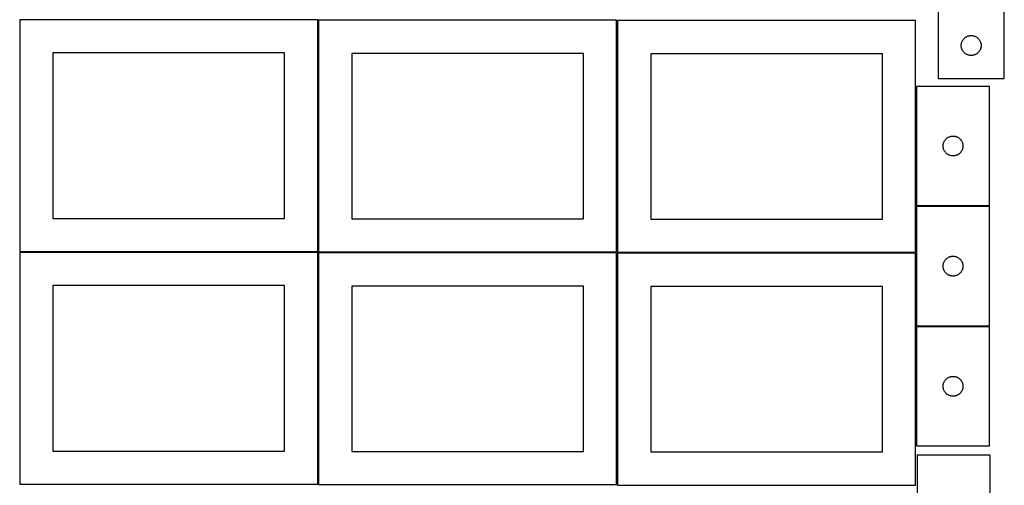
# Model space of a CAD drawing. Header units: millimetres. Extents: x 7 to 1493, y 7 to 2993.
# Tile 4 of 15: x 7 to 1493, y 1412 to 2116. Entities that reach past the tile are written whole.
import ezdxf

# ---------------------------------------------------------------- set-up
doc = ezdxf.new("R2010")
doc.units = ezdxf.units.MM
doc.layers.add('COMMON', color=5, linetype='CONTINUOUS', true_color=0x0000ff)
doc.layers.add('CUT', color=7, linetype='CONTINUOUS', true_color=0x000000)

msp = doc.modelspace()

# ---------------------------------------------------------------- linework, layer by layer
at = {"layer": 'COMMON'}
for p, q in [((457.299608, 1765.408704), (457.299608, 2114.669081)), ((1360.324236, 2014.780426), (1360.324236, 1834.780426)), ((1360.324236, 1833.280425), (1360.324236, 1764.123915)), ((1471.074237, 1834.030426), (1361.074237, 1834.030426)), ((456.549607, 1764.658704), (6.549607, 1764.658704)), ((457.299608, 1413.908703), (457.299608, 1763.16908)), ((908.049608, 1763.919081), (458.049608, 1763.919081)), ((908.799609, 1413.16908), (908.799609, 1762.623914)), ((1359.549609, 1763.373915), (909.574236, 1763.373915)), ((1471.074237, 1652.530425), (1361.074237, 1652.530425))]:
    msp.add_line(p, q, dxfattribs=at)
at = {"layer": 'CUT'}
for p, q in [((1493.485176, 2026.526397), (1493.485176, 2276.526397)), ((1393.485176, 2201.526397), (1393.485176, 2026.526397)), ((456.549607, 2115.408704), (6.549607, 2115.408704)), ((6.549607, 2115.408704), (6.549607, 1765.408704)), ((456.549607, 1765.408704), (456.549607, 2115.408704)), ((908.049608, 2114.669081), (458.049608, 2114.669081)), ((458.049608, 2114.669081), (458.049608, 1764.669081)), ((908.049608, 1764.669081), (908.049608, 2114.669081)), ((1359.574236, 2114.123915), (909.574236, 2114.123915)), ((909.574236, 2114.123915), (909.574236, 1764.123915)), ((1359.574236, 1764.123915), (1359.574236, 2114.123915)), ((1429.195645, 2081.08812), (1429.449423, 2081.817678)), ((1429.449423, 2081.817678), (1429.740422, 2082.533206)), ((1429.740422, 2082.533206), (1430.067869, 2083.232804)), ((1430.067869, 2083.232804), (1430.430897, 2083.914618)), ((1430.430897, 2083.914618), (1430.828542, 2084.57684)), ((1430.828542, 2084.57684), (1431.259751, 2085.217714)), ((1431.259751, 2085.217714), (1431.723379, 2085.835539)), ((1431.723379, 2085.835539), (1432.218197, 2086.428679)), ((1432.218197, 2086.428679), (1432.742893, 2086.995559)), ((1432.742893, 2086.995559), (1433.296076, 2087.534678)), ((1433.296076, 2087.534678), (1433.876278, 2088.044604)), ((1433.876278, 2088.044604), (1434.481961, 2088.523986)), ((1434.481961, 2088.523986), (1435.11152, 2088.971552)), ((1435.11152, 2088.971552), (1435.763284, 2089.386117)), ((1435.763284, 2089.386117), (1436.435525, 2089.766579)), ((1436.435525, 2089.766579), (1437.12646, 2090.111931)), ((1437.12646, 2090.111931), (1437.834257, 2090.421257)), ((1437.834257, 2090.421257), (1438.55704, 2090.693736)), ((1438.55704, 2090.693736), (1439.292891, 2090.928645)), ((1439.292891, 2090.928645), (1440.03986, 2091.125363)), ((1440.03986, 2091.125363), (1440.795964, 2091.283366)), ((1440.795964, 2091.283366), (1441.5592, 2091.402237)), ((1441.5592, 2091.402237), (1442.327544, 2091.48166)), ((1442.327544, 2091.48166), (1443.098957, 2091.521424)), ((1443.098957, 2091.521424), (1443.871394, 2091.521424)), ((1443.871394, 2091.521424), (1444.642808, 2091.48166)), ((1444.642808, 2091.48166), (1445.411151, 2091.402237)), ((1445.411151, 2091.402237), (1446.174387, 2091.283366)), ((1446.174387, 2091.283366), (1446.930492, 2091.125363)), ((1446.930492, 2091.125363), (1447.67746, 2090.928645)), ((1447.67746, 2090.928645), (1448.413311, 2090.693736)), ((1448.413311, 2090.693736), (1449.136094, 2090.421257)), ((1449.136094, 2090.421257), (1449.843892, 2090.111931)), ((1449.843892, 2090.111931), (1450.534827, 2089.766579)), ((1450.534827, 2089.766579), (1451.207068, 2089.386117)), ((1451.207068, 2089.386117), (1451.858832, 2088.971552)), ((1451.858832, 2088.971552), (1452.48839, 2088.523986)), ((1452.48839, 2088.523986), (1453.094073, 2088.044604)), ((1453.094073, 2088.044604), (1453.674276, 2087.534678)), ((1453.674276, 2087.534678), (1454.227459, 2086.995559)), ((1454.227459, 2086.995559), (1454.752155, 2086.428679)), ((1454.752155, 2086.428679), (1455.246973, 2085.835539)), ((1455.246973, 2085.835539), (1455.710601, 2085.217714)), ((1455.710601, 2085.217714), (1456.141809, 2084.57684)), ((1456.141809, 2084.57684), (1456.539454, 2083.914618)), ((1456.539454, 2083.914618), (1456.902482, 2083.232804)), ((1456.902482, 2083.232804), (1457.229929, 2082.533206)), ((1457.229929, 2082.533206), (1457.520928, 2081.817678)), ((1457.520928, 2081.817678), (1457.774706, 2081.08812)), ((1428.485176, 2076.526397), (1428.505064, 2077.298578)), ((1428.505064, 2075.754216), (1428.485176, 2076.526397)), ((1428.505064, 2077.298578), (1428.564678, 2078.068712)), ((1428.564678, 2074.984082), (1428.505064, 2075.754216)), ((1428.564678, 2078.068712), (1428.663857, 2078.834756)), ((1428.663857, 2074.218038), (1428.564678, 2074.984082)), ((1428.663857, 2078.834756), (1428.80234, 2079.594678)), ((1428.80234, 2073.458116), (1428.663857, 2074.218038)), ((1428.80234, 2079.594678), (1428.97976, 2080.346464)), ((1428.97976, 2072.70633), (1428.80234, 2073.458116)), ((1428.97976, 2080.346464), (1429.195645, 2081.08812)), ((1429.195645, 2071.964675), (1428.97976, 2072.70633)), ((1429.449423, 2071.235116), (1429.195645, 2071.964675)), ((1429.740422, 2070.519589), (1429.449423, 2071.235116)), ((1430.067869, 2069.81999), (1429.740422, 2070.519589)), ((1430.430897, 2069.138176), (1430.067869, 2069.81999)), ((1430.828542, 2068.475954), (1430.430897, 2069.138176)), ((1431.259751, 2067.835081), (1430.828542, 2068.475954)), ((1431.723379, 2067.217255), (1431.259751, 2067.835081)), ((1432.218197, 2066.624115), (1431.723379, 2067.217255)), ((1455.246973, 2067.217255), (1454.752155, 2066.624115)), ((1455.710601, 2067.835081), (1455.246973, 2067.217255)), ((1456.141809, 2068.475954), (1455.710601, 2067.835081)), ((1456.539454, 2069.138176), (1456.141809, 2068.475954)), ((1456.902482, 2069.81999), (1456.539454, 2069.138176)), ((1457.229929, 2070.519589), (1456.902482, 2069.81999)), ((1457.520928, 2071.235116), (1457.229929, 2070.519589)), ((1457.774706, 2071.964675), (1457.520928, 2071.235116)), ((1457.774706, 2081.08812), (1457.990592, 2080.346464)), ((1457.990592, 2072.70633), (1457.774706, 2071.964675)), ((1457.990592, 2080.346464), (1458.168011, 2079.594678)), ((1458.168011, 2073.458116), (1457.990592, 2072.70633)), ((1458.168011, 2079.594678), (1458.306494, 2078.834756)), ((1458.306494, 2074.218038), (1458.168011, 2073.458116)), ((1458.306494, 2078.834756), (1458.405674, 2078.068712)), ((1458.405674, 2074.984082), (1458.306494, 2074.218038)), ((1458.405674, 2078.068712), (1458.465287, 2077.298578)), ((1458.465287, 2075.754216), (1458.405674, 2074.984082)), ((1458.465287, 2077.298578), (1458.485176, 2076.526397)), ((1458.485176, 2076.526397), (1458.465287, 2075.754216)), ((406.549607, 2065.408704), (56.549607, 2065.408704)), ((56.549607, 2065.408704), (56.549607, 1815.408704)), ((406.549607, 1815.408704), (406.549607, 2065.408704)), ((858.049608, 2064.669081), (508.049608, 2064.669081)), ((508.049608, 2064.669081), (508.049608, 1814.669081)), ((858.049608, 1814.669081), (858.049608, 2064.669081)), ((1309.574236, 2064.123915), (959.574236, 2064.123915)), ((959.574236, 2064.123915), (959.574236, 1814.123915)), ((1309.574236, 1814.123915), (1309.574236, 2064.123915)), ((1432.742893, 2066.057235), (1432.218197, 2066.624115)), ((1433.296076, 2065.518117), (1432.742893, 2066.057235)), ((1433.876278, 2065.00819), (1433.296076, 2065.518117)), ((1434.481961, 2064.528808), (1433.876278, 2065.00819)), ((1435.11152, 2064.081242), (1434.481961, 2064.528808)), ((1435.763284, 2063.666678), (1435.11152, 2064.081242)), ((1436.435525, 2063.286215), (1435.763284, 2063.666678)), ((1437.12646, 2062.940863), (1436.435525, 2063.286215)), ((1437.834257, 2062.631538), (1437.12646, 2062.940863)), ((1438.55704, 2062.359059), (1437.834257, 2062.631538)), ((1439.292891, 2062.124149), (1438.55704, 2062.359059)), ((1440.03986, 2061.927432), (1439.292891, 2062.124149)), ((1440.795964, 2061.769428), (1440.03986, 2061.927432)), ((1441.5592, 2061.650557), (1440.795964, 2061.769428)), ((1442.327544, 2061.571134), (1441.5592, 2061.650557)), ((1443.098957, 2061.53137), (1442.327544, 2061.571134)), ((1443.871394, 2061.53137), (1443.098957, 2061.53137)), ((1444.642808, 2061.571134), (1443.871394, 2061.53137)), ((1445.411151, 2061.650557), (1444.642808, 2061.571134)), ((1446.174387, 2061.769428), (1445.411151, 2061.650557)), ((1446.930492, 2061.927432), (1446.174387, 2061.769428)), ((1447.67746, 2062.124149), (1446.930492, 2061.927432)), ((1448.413311, 2062.359059), (1447.67746, 2062.124149)), ((1449.136094, 2062.631538), (1448.413311, 2062.359059)), ((1449.843892, 2062.940863), (1449.136094, 2062.631538)), ((1450.534827, 2063.286215), (1449.843892, 2062.940863)), ((1451.207068, 2063.666678), (1450.534827, 2063.286215)), ((1451.858832, 2064.081242), (1451.207068, 2063.666678)), ((1452.48839, 2064.528808), (1451.858832, 2064.081242)), ((1453.094073, 2065.00819), (1452.48839, 2064.528808)), ((1453.674276, 2065.518117), (1453.094073, 2065.00819)), ((1454.227459, 2066.057235), (1453.674276, 2065.518117)), ((1454.752155, 2066.624115), (1454.227459, 2066.057235)), ((1393.485176, 2026.526397), (1493.485176, 2026.526397)), ((1471.074237, 2014.780426), (1361.074237, 2014.780426)), ((1361.074237, 2014.780426), (1361.074237, 1834.780426)), ((1471.074237, 1834.780426), (1471.074237, 2014.780426)), ((1403.214517, 1932.502318), (1403.629081, 1933.154082)), ((1403.629081, 1933.154082), (1404.076648, 1933.783641)), ((1404.076648, 1933.783641), (1404.55603, 1934.389324)), ((1404.55603, 1934.389324), (1405.065956, 1934.969527)), ((1405.065956, 1934.969527), (1405.605074, 1935.522709)), ((1405.605074, 1935.522709), (1406.171955, 1936.047405)), ((1406.171955, 1936.047405), (1406.765094, 1936.542224)), ((1406.765094, 1936.542224), (1407.38292, 1937.005851)), ((1407.38292, 1937.005851), (1408.023794, 1937.43706)), ((1408.023794, 1937.43706), (1408.686016, 1937.834705)), ((1408.686016, 1937.834705), (1409.36783, 1938.197733)), ((1409.36783, 1938.197733), (1410.067428, 1938.52518)), ((1410.067428, 1938.52518), (1410.782955, 1938.816179)), ((1410.782955, 1938.816179), (1411.512514, 1939.069957)), ((1411.512514, 1939.069957), (1412.25417, 1939.285842)), ((1412.25417, 1939.285842), (1413.005956, 1939.463262)), ((1413.005956, 1939.463262), (1413.765878, 1939.601745)), ((1413.765878, 1939.601745), (1414.531922, 1939.700925)), ((1414.531922, 1939.700925), (1415.302055, 1939.760538)), ((1415.302055, 1939.760538), (1416.074237, 1939.780426)), ((1416.074237, 1939.780426), (1416.846418, 1939.760538)), ((1416.846418, 1939.760538), (1417.616552, 1939.700925)), ((1417.616552, 1939.700925), (1418.382595, 1939.601745)), ((1418.382595, 1939.601745), (1419.142518, 1939.463262)), ((1419.142518, 1939.463262), (1419.894303, 1939.285842)), ((1419.894303, 1939.285842), (1420.635959, 1939.069957)), ((1420.635959, 1939.069957), (1421.365518, 1938.816179)), ((1421.365518, 1938.816179), (1422.081045, 1938.52518)), ((1422.081045, 1938.52518), (1422.780644, 1938.197733)), ((1422.780644, 1938.197733), (1423.462458, 1937.834705)), ((1423.462458, 1937.834705), (1424.12468, 1937.43706)), ((1424.12468, 1937.43706), (1424.765553, 1937.005851)), ((1424.765553, 1937.005851), (1425.383379, 1936.542224)), ((1425.383379, 1936.542224), (1425.976518, 1936.047405)), ((1425.976518, 1936.047405), (1426.543399, 1935.522709)), ((1426.543399, 1935.522709), (1427.082517, 1934.969527)), ((1427.082517, 1934.969527), (1427.592443, 1934.389324)), ((1427.592443, 1934.389324), (1428.071825, 1933.783641)), ((1428.071825, 1933.783641), (1428.519392, 1933.154082)), ((1428.519392, 1933.154082), (1428.933956, 1932.502318)), ((1401.07921, 1925.166645), (1401.118974, 1925.938058)), ((1401.07921, 1924.394208), (1401.07921, 1925.166645)), ((1401.118974, 1923.622795), (1401.07921, 1924.394208)), ((1401.118974, 1925.938058), (1401.198397, 1926.706402)), ((1401.198397, 1922.854451), (1401.118974, 1923.622795)), ((1401.198397, 1926.706402), (1401.317267, 1927.469638)), ((1401.317267, 1922.091215), (1401.198397, 1922.854451)), ((1401.317267, 1927.469638), (1401.475271, 1928.225743)), ((1401.475271, 1921.33511), (1401.317267, 1922.091215)), ((1401.475271, 1928.225743), (1401.671989, 1928.972711)), ((1401.671989, 1920.588142), (1401.475271, 1921.33511)), ((1401.671989, 1928.972711), (1401.906898, 1929.708562)), ((1401.906898, 1919.852291), (1401.671989, 1920.588142)), ((1401.906898, 1929.708562), (1402.179377, 1930.431345)), ((1402.179377, 1919.129508), (1401.906898, 1919.852291)), ((1402.179377, 1930.431345), (1402.488703, 1931.139142)), ((1402.488703, 1918.421711), (1402.179377, 1919.129508)), ((1402.488703, 1931.139142), (1402.834055, 1931.830078)), ((1402.834055, 1917.730775), (1402.488703, 1918.421711)), ((1402.834055, 1931.830078), (1403.214517, 1932.502318)), ((1428.933956, 1932.502318), (1429.314419, 1931.830078)), ((1429.314419, 1931.830078), (1429.659771, 1931.139142)), ((1429.659771, 1918.421711), (1429.314419, 1917.730775)), ((1429.659771, 1931.139142), (1429.969096, 1930.431345)), ((1429.969096, 1919.129508), (1429.659771, 1918.421711)), ((1429.969096, 1930.431345), (1430.241575, 1929.708562)), ((1430.241575, 1919.852291), (1429.969096, 1919.129508)), ((1430.241575, 1929.708562), (1430.476485, 1928.972711)), ((1430.476485, 1920.588142), (1430.241575, 1919.852291)), ((1430.476485, 1928.972711), (1430.673202, 1928.225743)), ((1430.673202, 1921.33511), (1430.476485, 1920.588142)), ((1430.673202, 1928.225743), (1430.831206, 1927.469638)), ((1430.831206, 1922.091215), (1430.673202, 1921.33511)), ((1430.831206, 1927.469638), (1430.950077, 1926.706402)), ((1430.950077, 1922.854451), (1430.831206, 1922.091215)), ((1430.950077, 1926.706402), (1431.0295, 1925.938058)), ((1431.0295, 1923.622795), (1430.950077, 1922.854451)), ((1431.0295, 1925.938058), (1431.069264, 1925.166645)), ((1431.069264, 1924.394208), (1431.0295, 1923.622795)), ((1431.069264, 1925.166645), (1431.069264, 1924.394208)), ((1403.214517, 1917.058534), (1402.834055, 1917.730775)), ((1403.629081, 1916.406771), (1403.214517, 1917.058534)), ((1404.076648, 1915.777212), (1403.629081, 1916.406771)), ((1404.55603, 1915.171529), (1404.076648, 1915.777212)), ((1405.065956, 1914.591326), (1404.55603, 1915.171529)), ((1405.605074, 1914.038144), (1405.065956, 1914.591326)), ((1406.171955, 1913.513447), (1405.605074, 1914.038144)), ((1406.765094, 1913.018629), (1406.171955, 1913.513447)), ((1407.38292, 1912.555001), (1406.765094, 1913.018629)), ((1408.023794, 1912.123793), (1407.38292, 1912.555001)), ((1408.686016, 1911.726148), (1408.023794, 1912.123793)), ((1409.36783, 1911.36312), (1408.686016, 1911.726148)), ((1410.067428, 1911.035673), (1409.36783, 1911.36312)), ((1410.782955, 1910.744674), (1410.067428, 1911.035673)), ((1411.512514, 1910.490896), (1410.782955, 1910.744674)), ((1412.25417, 1910.275011), (1411.512514, 1910.490896)), ((1413.005956, 1910.097591), (1412.25417, 1910.275011)), ((1413.765878, 1909.959108), (1413.005956, 1910.097591)), ((1414.531922, 1909.859928), (1413.765878, 1909.959108)), ((1415.302055, 1909.800315), (1414.531922, 1909.859928)), ((1416.074237, 1909.780426), (1415.302055, 1909.800315)), ((1416.846418, 1909.800315), (1416.074237, 1909.780426)), ((1417.616552, 1909.859928), (1416.846418, 1909.800315)), ((1418.382595, 1909.959108), (1417.616552, 1909.859928)), ((1419.142518, 1910.097591), (1418.382595, 1909.959108)), ((1419.894303, 1910.275011), (1419.142518, 1910.097591)), ((1420.635959, 1910.490896), (1419.894303, 1910.275011)), ((1421.365518, 1910.744674), (1420.635959, 1910.490896)), ((1422.081045, 1911.035673), (1421.365518, 1910.744674)), ((1422.780644, 1911.36312), (1422.081045, 1911.035673)), ((1423.462458, 1911.726148), (1422.780644, 1911.36312)), ((1424.12468, 1912.123793), (1423.462458, 1911.726148)), ((1424.765553, 1912.555001), (1424.12468, 1912.123793)), ((1425.383379, 1913.018629), (1424.765553, 1912.555001)), ((1425.976518, 1913.513447), (1425.383379, 1913.018629)), ((1426.543399, 1914.038144), (1425.976518, 1913.513447)), ((1427.082517, 1914.591326), (1426.543399, 1914.038144)), ((1427.592443, 1915.171529), (1427.082517, 1914.591326)), ((1428.071825, 1915.777212), (1427.592443, 1915.171529)), ((1428.519392, 1916.406771), (1428.071825, 1915.777212)), ((1428.933956, 1917.058534), (1428.519392, 1916.406771)), ((1429.314419, 1917.730775), (1428.933956, 1917.058534)), ((1361.074237, 1834.780426), (1471.074237, 1834.780426)), ((1361.074237, 1833.280425), (1361.074237, 1653.280425)), ((1471.074237, 1833.280425), (1361.074237, 1833.280425)), ((1471.074237, 1653.280425), (1471.074237, 1833.280425)), ((56.549607, 1815.408704), (406.549607, 1815.408704)), ((508.049608, 1814.669081), (858.049608, 1814.669081)), ((959.574236, 1814.123915), (1309.574236, 1814.123915)), ((6.549607, 1765.408704), (456.549607, 1765.408704)), ((456.549607, 1763.908703), (6.549607, 1763.908703)), ((6.549607, 1763.908703), (6.549607, 1413.908703)), ((456.549607, 1413.908703), (456.549607, 1763.908703)), ((458.049608, 1764.669081), (908.049608, 1764.669081)), ((908.049608, 1763.16908), (458.049608, 1763.16908)), ((458.049608, 1763.16908), (458.049608, 1413.16908)), ((908.049608, 1413.16908), (908.049608, 1763.16908)), ((1359.549609, 1762.623914), (909.549609, 1762.623914)), ((909.549609, 1762.623914), (909.549609, 1412.623914)), ((909.574236, 1764.123915), (1359.574236, 1764.123915)), ((1359.549609, 1412.623914), (1359.549609, 1762.623914)), ((1406.171955, 1754.547404), (1406.765094, 1755.042223)), ((1406.765094, 1755.042223), (1407.38292, 1755.50585)), ((1407.38292, 1755.50585), (1408.023794, 1755.937059)), ((1408.023794, 1755.937059), (1408.686016, 1756.334704)), ((1408.686016, 1756.334704), (1409.36783, 1756.697732)), ((1409.36783, 1756.697732), (1410.067428, 1757.025179)), ((1410.067428, 1757.025179), (1410.782955, 1757.316178)), ((1410.782955, 1757.316178), (1411.512514, 1757.569956)), ((1411.512514, 1757.569956), (1412.25417, 1757.785841)), ((1412.25417, 1757.785841), (1413.005956, 1757.963261)), ((1413.005956, 1757.963261), (1413.765878, 1758.101744)), ((1413.765878, 1758.101744), (1414.531922, 1758.200924)), ((1414.531922, 1758.200924), (1415.302055, 1758.260537)), ((1415.302055, 1758.260537), (1416.074237, 1758.280425)), ((1416.074237, 1758.280425), (1416.846418, 1758.260537)), ((1416.846418, 1758.260537), (1417.616552, 1758.200924)), ((1417.616552, 1758.200924), (1418.382595, 1758.101744)), ((1418.382595, 1758.101744), (1419.142518, 1757.963261)), ((1419.142518, 1757.963261), (1419.894303, 1757.785841)), ((1419.894303, 1757.785841), (1420.635959, 1757.569956)), ((1420.635959, 1757.569956), (1421.365518, 1757.316178)), ((1421.365518, 1757.316178), (1422.081045, 1757.025179)), ((1422.081045, 1757.025179), (1422.780644, 1756.697732)), ((1422.780644, 1756.697732), (1423.462458, 1756.334704)), ((1423.462458, 1756.334704), (1424.12468, 1755.937059)), ((1424.12468, 1755.937059), (1424.765553, 1755.50585)), ((1424.765553, 1755.50585), (1425.383379, 1755.042223)), ((1425.383379, 1755.042223), (1425.976518, 1754.547404)), ((1401.07921, 1743.666644), (1401.118974, 1744.438057)), ((1401.07921, 1742.894207), (1401.07921, 1743.666644)), ((1401.118974, 1742.122794), (1401.07921, 1742.894207)), ((1401.118974, 1744.438057), (1401.198397, 1745.206401)), ((1401.198397, 1741.35445), (1401.118974, 1742.122794)), ((1401.198397, 1745.206401), (1401.317267, 1745.969637)), ((1401.317267, 1740.591214), (1401.198397, 1741.35445)), ((1401.317267, 1745.969637), (1401.475271, 1746.725742)), ((1401.475271, 1739.835109), (1401.317267, 1740.591214)), ((1401.475271, 1746.725742), (1401.671989, 1747.47271)), ((1401.671989, 1739.088141), (1401.475271, 1739.835109)), ((1401.671989, 1747.47271), (1401.906898, 1748.208561)), ((1401.906898, 1748.208561), (1402.179377, 1748.931344)), ((1402.179377, 1748.931344), (1402.488703, 1749.639141)), ((1402.488703, 1749.639141), (1402.834055, 1750.330077)), ((1402.834055, 1750.330077), (1403.214517, 1751.002317)), ((1403.214517, 1751.002317), (1403.629081, 1751.654081)), ((1403.629081, 1751.654081), (1404.076648, 1752.28364)), ((1404.076648, 1752.28364), (1404.55603, 1752.889323)), ((1404.55603, 1752.889323), (1405.065956, 1753.469526)), ((1405.065956, 1753.469526), (1405.605074, 1754.022708)), ((1405.605074, 1754.022708), (1406.171955, 1754.547404)), ((1425.976518, 1754.547404), (1426.543399, 1754.022708)), ((1426.543399, 1754.022708), (1427.082517, 1753.469526)), ((1427.082517, 1753.469526), (1427.592443, 1752.889323)), ((1427.592443, 1752.889323), (1428.071825, 1752.28364)), ((1428.071825, 1752.28364), (1428.519392, 1751.654081)), ((1428.519392, 1751.654081), (1428.933956, 1751.002317)), ((1428.933956, 1751.002317), (1429.314419, 1750.330077)), ((1429.314419, 1750.330077), (1429.659771, 1749.639141)), ((1429.659771, 1749.639141), (1429.969096, 1748.931344)), ((1429.969096, 1748.931344), (1430.241575, 1748.208561)), ((1430.241575, 1748.208561), (1430.476485, 1747.47271)), ((1430.476485, 1747.47271), (1430.673202, 1746.725742)), ((1430.673202, 1739.835109), (1430.476485, 1739.088141)), ((1430.673202, 1746.725742), (1430.831206, 1745.969637)), ((1430.831206, 1740.591214), (1430.673202, 1739.835109)), ((1430.831206, 1745.969637), (1430.950077, 1745.206401)), ((1430.950077, 1741.35445), (1430.831206, 1740.591214)), ((1430.950077, 1745.206401), (1431.0295, 1744.438057)), ((1431.0295, 1742.122794), (1430.950077, 1741.35445)), ((1431.0295, 1744.438057), (1431.069264, 1743.666644)), ((1431.069264, 1742.894207), (1431.0295, 1742.122794)), ((1431.069264, 1743.666644), (1431.069264, 1742.894207)), ((1401.906898, 1738.35229), (1401.671989, 1739.088141)), ((1402.179377, 1737.629507), (1401.906898, 1738.35229)), ((1402.488703, 1736.92171), (1402.179377, 1737.629507)), ((1402.834055, 1736.230774), (1402.488703, 1736.92171)), ((1403.214517, 1735.558533), (1402.834055, 1736.230774)), ((1403.629081, 1734.90677), (1403.214517, 1735.558533)), ((1404.076648, 1734.277211), (1403.629081, 1734.90677)), ((1404.55603, 1733.671528), (1404.076648, 1734.277211)), ((1405.065956, 1733.091325), (1404.55603, 1733.671528)), ((1405.605074, 1732.538143), (1405.065956, 1733.091325)), ((1406.171955, 1732.013446), (1405.605074, 1732.538143)), ((1406.765094, 1731.518628), (1406.171955, 1732.013446)), ((1407.38292, 1731.055), (1406.765094, 1731.518628)), ((1408.023794, 1730.623792), (1407.38292, 1731.055)), ((1408.686016, 1730.226147), (1408.023794, 1730.623792)), ((1409.36783, 1729.863119), (1408.686016, 1730.226147)), ((1410.067428, 1729.535672), (1409.36783, 1729.863119)), ((1410.782955, 1729.244673), (1410.067428, 1729.535672)), ((1411.512514, 1728.990895), (1410.782955, 1729.244673)), ((1412.25417, 1728.77501), (1411.512514, 1728.990895)), ((1413.005956, 1728.59759), (1412.25417, 1728.77501)), ((1413.765878, 1728.459107), (1413.005956, 1728.59759)), ((1414.531922, 1728.359927), (1413.765878, 1728.459107)), ((1415.302055, 1728.300314), (1414.531922, 1728.359927)), ((1416.074237, 1728.280425), (1415.302055, 1728.300314)), ((1416.846418, 1728.300314), (1416.074237, 1728.280425)), ((1417.616552, 1728.359927), (1416.846418, 1728.300314)), ((1418.382595, 1728.459107), (1417.616552, 1728.359927)), ((1419.142518, 1728.59759), (1418.382595, 1728.459107)), ((1419.894303, 1728.77501), (1419.142518, 1728.59759)), ((1420.635959, 1728.990895), (1419.894303, 1728.77501)), ((1421.365518, 1729.244673), (1420.635959, 1728.990895)), ((1422.081045, 1729.535672), (1421.365518, 1729.244673)), ((1422.780644, 1729.863119), (1422.081045, 1729.535672)), ((1423.462458, 1730.226147), (1422.780644, 1729.863119)), ((1424.12468, 1730.623792), (1423.462458, 1730.226147)), ((1424.765553, 1731.055), (1424.12468, 1730.623792)), ((1425.383379, 1731.518628), (1424.765553, 1731.055)), ((1425.976518, 1732.013446), (1425.383379, 1731.518628)), ((1426.543399, 1732.538143), (1425.976518, 1732.013446)), ((1427.082517, 1733.091325), (1426.543399, 1732.538143)), ((1427.592443, 1733.671528), (1427.082517, 1733.091325)), ((1428.071825, 1734.277211), (1427.592443, 1733.671528)), ((1428.519392, 1734.90677), (1428.071825, 1734.277211)), ((1428.933956, 1735.558533), (1428.519392, 1734.90677)), ((1429.314419, 1736.230774), (1428.933956, 1735.558533)), ((1429.659771, 1736.92171), (1429.314419, 1736.230774)), ((1429.969096, 1737.629507), (1429.659771, 1736.92171)), ((1430.241575, 1738.35229), (1429.969096, 1737.629507)), ((1430.476485, 1739.088141), (1430.241575, 1738.35229)), ((406.549607, 1713.908703), (56.549607, 1713.908703)), ((56.549607, 1713.908703), (56.549607, 1463.908703)), ((406.549607, 1463.908703), (406.549607, 1713.908703)), ((858.049608, 1713.16908), (508.049608, 1713.16908)), ((508.049608, 1713.16908), (508.049608, 1463.16908)), ((858.049608, 1463.16908), (858.049608, 1713.16908)), ((1309.549609, 1712.623914), (959.549609, 1712.623914)), ((959.549609, 1712.623914), (959.549609, 1462.623914)), ((1309.549609, 1462.623914), (1309.549609, 1712.623914)), ((1361.074237, 1653.280425), (1471.074237, 1653.280425)), ((1471.074237, 1651.780424), (1361.074237, 1651.780424)), ((1361.074237, 1651.780424), (1361.074237, 1471.780424)), ((1471.074237, 1471.780424), (1471.074237, 1651.780424)), ((1411.512514, 1576.069955), (1412.25417, 1576.28584)), ((1412.25417, 1576.28584), (1413.005956, 1576.46326)), ((1413.005956, 1576.46326), (1413.765878, 1576.601743)), ((1413.765878, 1576.601743), (1414.531922, 1576.700923)), ((1414.531922, 1576.700923), (1415.302055, 1576.760536)), ((1415.302055, 1576.760536), (1416.074237, 1576.780424)), ((1416.074237, 1576.780424), (1416.846418, 1576.760536)), ((1416.846418, 1576.760536), (1417.616552, 1576.700923)), ((1417.616552, 1576.700923), (1418.382595, 1576.601743)), ((1418.382595, 1576.601743), (1419.142518, 1576.46326)), ((1419.142518, 1576.46326), (1419.894303, 1576.28584)), ((1419.894303, 1576.28584), (1420.635959, 1576.069955)), ((1401.07921, 1562.166643), (1401.118974, 1562.938056)), ((1401.07921, 1561.394206), (1401.07921, 1562.166643)), ((1401.118974, 1560.622793), (1401.07921, 1561.394206)), ((1401.118974, 1562.938056), (1401.198397, 1563.7064)), ((1401.198397, 1563.7064), (1401.317267, 1564.469636)), ((1401.317267, 1564.469636), (1401.475271, 1565.225741)), ((1401.475271, 1565.225741), (1401.671989, 1565.972709)), ((1401.671989, 1565.972709), (1401.906898, 1566.70856)), ((1401.906898, 1566.70856), (1402.179377, 1567.431343)), ((1402.179377, 1567.431343), (1402.488703, 1568.13914)), ((1402.488703, 1568.13914), (1402.834055, 1568.830076)), ((1402.834055, 1568.830076), (1403.214517, 1569.502316)), ((1403.214517, 1569.502316), (1403.629081, 1570.15408)), ((1403.629081, 1570.15408), (1404.076648, 1570.783639)), ((1404.076648, 1570.783639), (1404.55603, 1571.389322)), ((1404.55603, 1571.389322), (1405.065956, 1571.969525)), ((1405.065956, 1571.969525), (1405.605074, 1572.522707)), ((1405.605074, 1572.522707), (1406.171955, 1573.047403)), ((1406.171955, 1573.047403), (1406.765094, 1573.542222)), ((1406.765094, 1573.542222), (1407.38292, 1574.005849)), ((1407.38292, 1574.005849), (1408.023794, 1574.437058)), ((1408.023794, 1574.437058), (1408.686016, 1574.834703)), ((1408.686016, 1574.834703), (1409.36783, 1575.197731)), ((1409.36783, 1575.197731), (1410.067428, 1575.525178)), ((1410.067428, 1575.525178), (1410.782955, 1575.816177)), ((1410.782955, 1575.816177), (1411.512514, 1576.069955)), ((1420.635959, 1576.069955), (1421.365518, 1575.816177)), ((1421.365518, 1575.816177), (1422.081045, 1575.525178)), ((1422.081045, 1575.525178), (1422.780644, 1575.197731)), ((1422.780644, 1575.197731), (1423.462458, 1574.834703)), ((1423.462458, 1574.834703), (1424.12468, 1574.437058)), ((1424.12468, 1574.437058), (1424.765553, 1574.005849)), ((1424.765553, 1574.005849), (1425.383379, 1573.542222)), ((1425.383379, 1573.542222), (1425.976518, 1573.047403)), ((1425.976518, 1573.047403), (1426.543399, 1572.522707)), ((1426.543399, 1572.522707), (1427.082517, 1571.969525)), ((1427.082517, 1571.969525), (1427.592443, 1571.389322)), ((1427.592443, 1571.389322), (1428.071825, 1570.783639)), ((1428.071825, 1570.783639), (1428.519392, 1570.15408)), ((1428.519392, 1570.15408), (1428.933956, 1569.502316)), ((1428.933956, 1569.502316), (1429.314419, 1568.830076)), ((1429.314419, 1568.830076), (1429.659771, 1568.13914)), ((1429.659771, 1568.13914), (1429.969096, 1567.431343)), ((1429.969096, 1567.431343), (1430.241575, 1566.70856)), ((1430.241575, 1566.70856), (1430.476485, 1565.972709)), ((1430.476485, 1565.972709), (1430.673202, 1565.225741)), ((1430.673202, 1565.225741), (1430.831206, 1564.469636)), ((1430.831206, 1564.469636), (1430.950077, 1563.7064)), ((1430.950077, 1563.7064), (1431.0295, 1562.938056)), ((1431.0295, 1562.938056), (1431.069264, 1562.166643)), ((1431.069264, 1561.394206), (1431.0295, 1560.622793)), ((1431.069264, 1562.166643), (1431.069264, 1561.394206)), ((1401.198397, 1559.854449), (1401.118974, 1560.622793)), ((1401.317267, 1559.091213), (1401.198397, 1559.854449)), ((1401.475271, 1558.335108), (1401.317267, 1559.091213)), ((1401.671989, 1557.58814), (1401.475271, 1558.335108)), ((1401.906898, 1556.852289), (1401.671989, 1557.58814)), ((1402.179377, 1556.129506), (1401.906898, 1556.852289)), ((1402.488703, 1555.421709), (1402.179377, 1556.129506)), ((1402.834055, 1554.730773), (1402.488703, 1555.421709)), ((1403.214517, 1554.058532), (1402.834055, 1554.730773)), ((1403.629081, 1553.406769), (1403.214517, 1554.058532)), ((1404.076648, 1552.77721), (1403.629081, 1553.406769)), ((1404.55603, 1552.171527), (1404.076648, 1552.77721)), ((1405.065956, 1551.591324), (1404.55603, 1552.171527)), ((1405.605074, 1551.038142), (1405.065956, 1551.591324)), ((1406.171955, 1550.513445), (1405.605074, 1551.038142)), ((1406.765094, 1550.018627), (1406.171955, 1550.513445)), ((1407.38292, 1549.554999), (1406.765094, 1550.018627)), ((1408.023794, 1549.123791), (1407.38292, 1549.554999)), ((1408.686016, 1548.726146), (1408.023794, 1549.123791)), ((1409.36783, 1548.363118), (1408.686016, 1548.726146)), ((1410.067428, 1548.035671), (1409.36783, 1548.363118)), ((1410.782955, 1547.744672), (1410.067428, 1548.035671)), ((1411.512514, 1547.490894), (1410.782955, 1547.744672)), ((1412.25417, 1547.275009), (1411.512514, 1547.490894)), ((1413.005956, 1547.097589), (1412.25417, 1547.275009)), ((1413.765878, 1546.959106), (1413.005956, 1547.097589)), ((1414.531922, 1546.859926), (1413.765878, 1546.959106)), ((1415.302055, 1546.800313), (1414.531922, 1546.859926)), ((1416.074237, 1546.780424), (1415.302055, 1546.800313)), ((1416.846418, 1546.800313), (1416.074237, 1546.780424)), ((1417.616552, 1546.859926), (1416.846418, 1546.800313)), ((1418.382595, 1546.959106), (1417.616552, 1546.859926)), ((1419.142518, 1547.097589), (1418.382595, 1546.959106)), ((1419.894303, 1547.275009), (1419.142518, 1547.097589)), ((1420.635959, 1547.490894), (1419.894303, 1547.275009)), ((1421.365518, 1547.744672), (1420.635959, 1547.490894)), ((1422.081045, 1548.035671), (1421.365518, 1547.744672)), ((1422.780644, 1548.363118), (1422.081045, 1548.035671)), ((1423.462458, 1548.726146), (1422.780644, 1548.363118)), ((1424.12468, 1549.123791), (1423.462458, 1548.726146)), ((1424.765553, 1549.554999), (1424.12468, 1549.123791)), ((1425.383379, 1550.018627), (1424.765553, 1549.554999)), ((1425.976518, 1550.513445), (1425.383379, 1550.018627)), ((1426.543399, 1551.038142), (1425.976518, 1550.513445)), ((1427.082517, 1551.591324), (1426.543399, 1551.038142)), ((1427.592443, 1552.171527), (1427.082517, 1551.591324)), ((1428.071825, 1552.77721), (1427.592443, 1552.171527)), ((1428.519392, 1553.406769), (1428.071825, 1552.77721)), ((1428.933956, 1554.058532), (1428.519392, 1553.406769)), ((1429.314419, 1554.730773), (1428.933956, 1554.058532)), ((1429.659771, 1555.421709), (1429.314419, 1554.730773)), ((1429.969096, 1556.129506), (1429.659771, 1555.421709)), ((1430.241575, 1556.852289), (1429.969096, 1556.129506)), ((1430.476485, 1557.58814), (1430.241575, 1556.852289)), ((1430.673202, 1558.335108), (1430.476485, 1557.58814)), ((1430.831206, 1559.091213), (1430.673202, 1558.335108)), ((1430.950077, 1559.854449), (1430.831206, 1559.091213)), ((1431.0295, 1560.622793), (1430.950077, 1559.854449)), ((56.549607, 1463.908703), (406.549607, 1463.908703)), ((508.049608, 1463.16908), (858.049608, 1463.16908)), ((959.549609, 1462.623914), (1309.549609, 1462.623914)), ((1361.074237, 1471.780424), (1471.074237, 1471.780424)), ((1472.074572, 1457.59903), (1362.074572, 1457.59903)), ((1362.074572, 1457.59903), (1362.074572, 1277.59903)), ((1472.074572, 1277.59903), (1472.074572, 1457.59903)), ((6.549607, 1413.908703), (456.549607, 1413.908703)), ((458.049608, 1413.16908), (908.049608, 1413.16908)), ((909.549609, 1412.623914), (1359.549609, 1412.623914))]:
    msp.add_line(p, q, dxfattribs=at)

doc.saveas('drawing.dxf')
